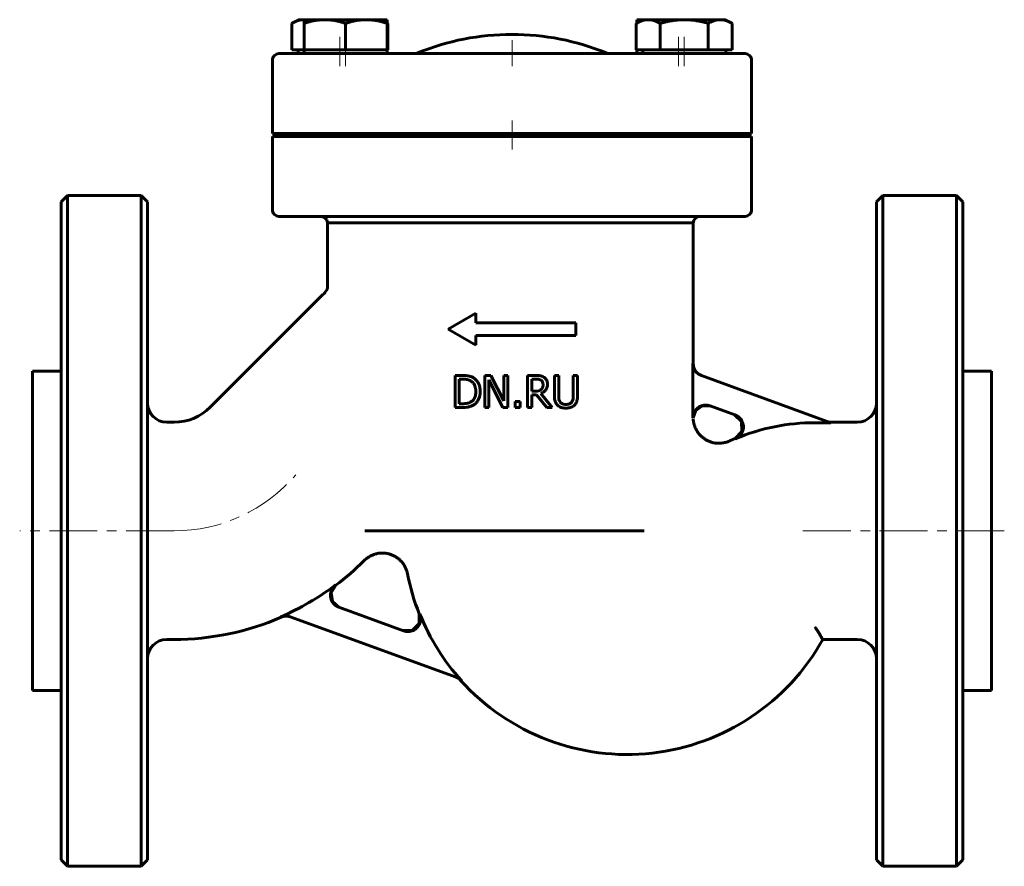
# Model space of a CAD drawing. Header units: millimetres. Extents: x -77 to 77, y -66 to 66.
import ezdxf

# ---------------------------------------------------------------- set-up
doc = ezdxf.new("R2010")
doc.units = ezdxf.units.MM
doc.linetypes.add('K5LT_AXLED', pattern=[12, 7.5, -1.5, 1.5, -1.5])
doc.linetypes.add('K5LT_BASIC', pattern=[0])
doc.layers.add('Системный слой (1)', color=7, linetype='Continuous', true_color=0x6c6c6c)

# ---------------------------------------------------------------- blocks, each defined once
blk = doc.blocks.new('U0')
at = {"layer": 'Системный слой (1)', "color": 143, "linetype": 'K5LT_BASIC', "lineweight": 60, "true_color": 0x33acca}
for p, q in [((-19.5, 65.71), (-19.53, 65.72)), ((-19.47, 65.69), (-19.5, 65.71)), ((-19.44, 65.67), (-19.47, 65.69))]:
    blk.add_line(p, q, dxfattribs=at)
blk = doc.blocks.new('U1')
at = {"layer": 'Системный слой (1)', "color": 143, "linetype": 'K5LT_BASIC', "lineweight": 60, "true_color": 0x33acca}
for p, q in [((-32.56, 66.25), (-32.57, 66.25)), ((-32.55, 66.25), (-32.56, 66.25)), ((-32.53, 66.25), (-32.55, 66.25))]:
    blk.add_line(p, q, dxfattribs=at)
blk = doc.blocks.new('U2')
at = {"layer": 'Системный слой (1)', "color": 143, "linetype": 'K5LT_BASIC', "lineweight": 60, "true_color": 0x33acca}
for p, q in [((57, -13.75), (57, 37.75)), ((57, -65.25), (57, -13.75))]:
    blk.add_line(p, q, dxfattribs=at)
blk = doc.blocks.new('U3')
at = {"layer": 'Системный слой (1)', "color": 143, "linetype": 'K5LT_BASIC', "lineweight": 60, "true_color": 0x33acca}
for p, q in [((-57, -13.75), (-57, 37.75)), ((-57, -65.25), (-57, -13.75))]:
    blk.add_line(p, q, dxfattribs=at)
blk = doc.blocks.new('U4')
at = {"layer": 'Системный слой (1)', "color": 143, "linetype": 'K5LT_BASIC', "lineweight": 60, "true_color": 0x33acca}
for p, q in [((-29.83, 35.45), (-29.33, 35.31)), ((-29.33, 35.31), (-28.97, 34.95)), ((-28.97, 34.95), (-28.84, 34.45))]:
    blk.add_line(p, q, dxfattribs=at)
blk = doc.blocks.new('U5')
at = {"layer": 'Системный слой (1)', "color": 143, "linetype": 'K5LT_BASIC', "lineweight": 60, "true_color": 0x33acca}
for p, q in [((-29.51, 23.28), (-29.5, 23.29)), ((-29.51, 23.28), (-29.51, 23.28)), ((-29.51, 23.28), (-29.51, 23.28)), ((-29.51, 23.28), (-29.51, 23.28)), ((-29.51, 23.28), (-29.51, 23.28)), ((-29.51, 23.28), (-29.51, 23.28)), ((-29.51, 23.28), (-29.51, 23.28)), ((-29.51, 23.28), (-29.51, 23.28)), ((-29.51, 23.28), (-29.51, 23.28)), ((-29.51, 23.28), (-29.51, 23.28)), ((-29.51, 23.28), (-29.51, 23.28)), ((-29.51, 23.28), (-29.51, 23.28)), ((-29.51, 23.28), (-29.51, 23.28)), ((-29.51, 23.28), (-29.51, 23.28)), ((-29.51, 23.28), (-29.51, 23.28)), ((-29.5, 23.29), (-29.48, 23.31)), ((-29.5, 23.29), (-29.5, 23.29)), ((-29.48, 23.31), (-29.46, 23.33)), ((-29.46, 23.33), (-29.4, 23.39)), ((-29.4, 23.39), (-29.3, 23.51)), ((-29.3, 23.51), (-29.12, 23.74)), ((-29.12, 23.74), (-28.97, 23.96))]:
    blk.add_line(p, q, dxfattribs=at)
blk = doc.blocks.new('U6')
at = {"layer": 'Системный слой (1)', "color": 143, "linetype": 'K5LT_BASIC', "lineweight": 60, "true_color": 0x33acca}
for p, q in [((-14.51, -28.23), (-14.5, -26.74)), ((-15.55, -29.31), (-14.51, -28.23)), ((-17.04, -29.36), (-15.55, -29.31))]:
    blk.add_line(p, q, dxfattribs=at)
blk = doc.blocks.new('U7')
at = {"layer": 'Системный слой (1)', "color": 143, "linetype": 'K5LT_BASIC', "lineweight": 60, "true_color": 0x33acca}
for p, q in [((34.79, 4.42), (35.92, 3.37)), ((35.92, 3.37), (35.97, 1.82)), ((35.97, 1.82), (34.88, 0.7))]:
    blk.add_line(p, q, dxfattribs=at)
blk = doc.blocks.new('U8')
at = {"layer": 'Системный слой (1)', "color": 143, "linetype": 'K5LT_BASIC', "lineweight": 60, "true_color": 0x33acca}
for p, q in [((-28.28, -23.44), (-27.53, -22.26)), ((-28.07, -24.82), (-28.28, -23.44)), ((-27.01, -25.73), (-28.07, -24.82))]:
    blk.add_line(p, q, dxfattribs=at)
blk = doc.blocks.new('U9')
at = {"layer": 'Системный слой (1)', "color": 143, "linetype": 'K5LT_BASIC', "lineweight": 60, "true_color": 0x33acca}
for start, end in [(307.0849, 315), (270, 293.5132)]:
    blk.add_arc((-52.86, 11.25), 42, start, end, dxfattribs=at)
blk = doc.blocks.new('U10')
at = {"layer": 'Системный слой (1)', "color": 143, "linetype": 'K5LT_BASIC', "lineweight": 60, "true_color": 0x33acca}
for p, q in [((28.75, 5.11), (28.34, 3.93)), ((29.78, 5.83), (28.75, 5.11)), ((31.03, 5.79), (29.78, 5.83))]:
    blk.add_line(p, q, dxfattribs=at)
blk = doc.blocks.new('U11')
at = {"layer": 'Системный слой (1)', "color": 143, "linetype": 'K5LT_BASIC', "lineweight": 60, "true_color": 0x33acca}
for start, end in [(191.049, 201.7778), (221.9415, 330.9407)]:
    blk.add_arc((18, -13.75), 35, start, end, dxfattribs=at)

msp = doc.modelspace()

# ---------------------------------------------------------------- linework, layer by layer
at = {"layer": 'Системный слой (1)', "color": 143, "linetype": 'K5LT_BASIC', "lineweight": 60, "true_color": 0x33acca}
for p, q in [((-33.44, 66.25), (-34.45, 65.67)), ((-33.44, 66.25), (-32.57, 66.25)), ((-32.57, 66.25), (-32.53, 66.25)), ((-32.53, 66.25), (-29.28, 66.25)), ((-32.53, 65.67), (-32.53, 66.25)), ((-29.28, 66.25), (-22.78, 66.25)), ((-22.78, 66.25), (-19.53, 66.25)), ((-19.53, 66.25), (-19.53, 65.67)), ((20.44, 66.25), (19.44, 65.67)), ((19.53, 65.73), (19.53, 66.25)), ((19.53, 66.25), (20.44, 66.25)), ((20.44, 66.25), (21.31, 66.25)), ((21.31, 66.25), (26.94, 66.25)), ((26.94, 66.25), (32.57, 66.25)), ((32.57, 66.25), (33.44, 66.25)), ((33.44, 66.25), (34.45, 65.67)), ((-34.45, 61.55), (-34.45, 65.67)), ((-32.53, 61.55), (-32.53, 65.67)), ((-26.03, 61.55), (-26.03, 65.67)), ((-19.53, 65.73), (-19.44, 65.67)), ((-19.53, 61.55), (-19.53, 65.67)), ((-19.44, 61.55), (-19.44, 65.67)), ((19.44, 61.55), (19.44, 65.67)), ((23.19, 61.55), (23.19, 65.67)), ((30.7, 61.55), (30.7, 65.67)), ((34.45, 61.55), (34.45, 65.67)), ((-25.71, 60.95), (-36.46, 60.95)), ((-32.57, 61.55), (-34.45, 61.55)), ((-33.44, 61.55), (-33.44, 60.95)), ((-32.53, 61.55), (-32.57, 61.55)), ((-32.53, 61.55), (-32.53, 60.95)), ((-29.28, 61.55), (-32.53, 61.55)), ((-26.03, 61.55), (-29.28, 61.55)), ((-22.78, 61.55), (-26.03, 61.55)), ((-18.84, 60.95), (-25.71, 60.95)), ((-19.53, 61.55), (-22.78, 61.55)), ((-19.44, 61.55), (-19.53, 61.55)), ((-19.53, 61.55), (-19.53, 60.95)), ((-12.51, 60.95), (-18.84, 60.95)), ((-5, 60.95), (-12.51, 60.95)), ((5.04, 60.95), (-5, 60.95)), ((12.54, 60.95), (5.04, 60.95)), ((18.87, 60.95), (12.54, 60.95)), ((25.71, 60.95), (18.87, 60.95)), ((21.31, 61.55), (19.44, 61.55)), ((19.53, 61.55), (19.53, 60.95)), ((20.44, 61.55), (20.44, 60.95)), ((23.19, 61.55), (21.31, 61.55)), ((26.94, 61.55), (23.19, 61.55)), ((36.46, 60.95), (25.71, 60.95)), ((30.7, 61.55), (26.94, 61.55)), ((32.57, 61.55), (30.7, 61.55)), ((34.45, 61.55), (32.57, 61.55)), ((33.44, 61.55), (33.44, 60.95)), ((-37.46, 59.95), (-37.46, 48.45)), ((37.46, 48.45), (37.46, 59.95)), ((-37.46, 48.45), (-25.71, 48.45)), ((-37.46, 47.95), (-37.46, 36.45)), ((-25.71, 47.95), (-37.46, 47.95)), ((-25.71, 48.45), (-18.84, 48.45)), ((-25.71, 47.95), (-18.87, 47.95)), ((-11.95, 47.95), (-18.87, 47.95)), ((-18.84, 48.45), (-11.92, 48.45)), ((-5.04, 47.95), (-11.95, 47.95)), ((-11.92, 48.45), (-5, 48.45)), ((-7.5, 47.95), (-7.5, 48.45)), ((-5.04, 47.95), (5, 47.95)), ((-5, 48.45), (5.04, 48.45)), ((11.92, 47.95), (5, 47.95)), ((5.04, 48.45), (11.95, 48.45)), ((7.5, 47.95), (7.5, 48.45)), ((18.84, 47.95), (11.92, 47.95)), ((11.95, 48.45), (18.87, 48.45)), ((18.84, 47.95), (25.71, 47.95)), ((18.87, 48.45), (25.71, 48.45)), ((25.71, 48.45), (37.46, 48.45)), ((37.46, 47.95), (25.71, 47.95)), ((37.46, 36.45), (37.46, 47.95)), ((-69.5, 38.75), (-70.5, 37.75)), ((-69.5, -66.25), (-69.5, 38.75)), ((-58, 38.75), (-69.5, 38.75)), ((-57, 37.75), (-58, 38.75)), ((-58, 38.75), (-58, -13.75)), ((57, 37.75), (58, 38.75)), ((58, 38.75), (58, -13.75)), ((58, 38.75), (69.5, 38.75)), ((69.5, 38.75), (70.5, 37.75)), ((69.5, -66.25), (69.5, 38.75)), ((-70.5, -65.25), (-70.5, 37.75)), ((70.5, -65.25), (70.5, 37.75)), ((-36.46, 35.45), (-25.71, 35.45)), ((-25.71, 35.45), (-18.87, 35.45)), ((-18.87, 35.45), (-12.54, 35.45)), ((-12.54, 35.45), (-5.04, 35.45)), ((-5.04, 35.45), (5, 35.45)), ((5, 35.45), (12.51, 35.45)), ((12.51, 35.45), (18.84, 35.45)), ((18.84, 35.45), (25.71, 35.45)), ((25.71, 35.45), (36.46, 35.45)), ((-28.84, 34.45), (-27.18, 34.45)), ((-28.84, 24.45), (-28.84, 34.45)), ((-27.18, 34.45), (-28.84, 34.45)), ((-27.18, 34.45), (28.34, 34.45)), ((-27.18, 34.45), (28.34, 34.45)), ((28.34, 12.43), (28.34, 34.45)), ((-47.2, 5.59), (-29.51, 23.28)), ((-29, 23.9), (-29, 23.9)), ((-10, 17.8), (-5.67, 20.3)), ((-5.67, 18.8), (-5.67, 20.3)), ((-5.67, 18.8), (10, 18.8)), ((10, 16.8), (10, 18.8)), ((-10, 17.8), (-5.67, 15.3)), ((-5.67, 15.3), (-5.67, 16.8)), ((-5.67, 16.8), (10, 16.8)), ((28.3, 3.93), (28.3, 12.44)), ((-75, 11.25), (-75, -38.75)), ((-70.5, 11.25), (-75, 11.25)), ((70.5, 11.25), (75, 11.25)), ((75, 11.25), (75, -38.75)), ((-8.91, 10.57), (-8.91, 5.57)), ((-7.77, 10.57), (-8.91, 10.57)), ((-8.25, 6.14), (-8.25, 9.99)), ((-8.25, 9.99), (-7.74, 9.99)), ((-3.3, 10.57), (-4.25, 10.57)), ((-4.25, 10.57), (-4.25, 5.57)), ((-3.63, 5.57), (-3.63, 9.88)), ((-3.63, 9.88), (-1.42, 5.57)), ((-1.29, 6.61), (-3.3, 10.57)), ((-1.29, 10.57), (-1.29, 6.61)), ((-0.67, 10.57), (-1.29, 10.57)), ((-0.67, 5.57), (-0.67, 10.57)), ((2.43, 10.57), (2.43, 5.57)), ((3.71, 10.57), (2.43, 10.57)), ((3.09, 8.11), (3.09, 9.99)), ((3.09, 9.99), (3.75, 9.99)), ((6.63, 10.57), (6.63, 7.45)), ((7.3, 10.57), (6.63, 10.57)), ((7.3, 7.45), (7.3, 10.57)), ((10.25, 10.57), (9.59, 10.57)), ((9.59, 10.57), (9.59, 7.43)), ((10.25, 7.45), (10.25, 10.57)), ((49.89, 3.18), (29.62, 10.56)), ((3.67, 8.11), (3.09, 8.11)), ((6.3, 5.57), (4.52, 7.74)), ((1.28, 6.52), (0.47, 6.52)), ((0.47, 6.52), (0.47, 5.57)), ((1.28, 5.57), (1.28, 6.52)), ((3.09, 5.57), (3.09, 7.56)), ((3.09, 7.56), (3.85, 7.56)), ((3.85, 7.56), (5.43, 5.57)), ((-8.91, 5.57), (-7.76, 5.57)), ((-7.74, 6.14), (-8.25, 6.14)), ((-4.25, 5.57), (-3.63, 5.57)), ((-1.42, 5.57), (-0.67, 5.57)), ((0.47, 5.57), (1.28, 5.57)), ((2.43, 5.57), (3.09, 5.57)), ((5.43, 5.57), (6.3, 5.57)), ((30.99, 5.81), (34.87, 4.39)), ((-54, 3.25), (-52.86, 3.25)), ((49.89, 3.18), (47.39, 3.18)), ((49.71, 3.25), (54, 3.25)), ((-58, -13.75), (-58, -66.25)), ((-23, -13.75), (20.66, -13.75)), ((20.66, -13.75), (20.66, -13.75)), ((58, -13.75), (58, -66.25)), ((-23.16, -18.45), (-23.1, -18.4)), ((-23.1, -18.4), (-23.1, -18.4)), ((-16.97, -29.38), (-27.07, -25.71)), ((-34.7, -27.19), (-8.72, -36.64)), ((-54, -30.75), (-52.86, -30.75)), ((48.59, -30.75), (54, -30.75)), ((-70.5, -38.75), (-75, -38.75)), ((70.5, -38.75), (75, -38.75)), ((-69.5, -66.25), (-70.5, -65.25)), ((-57, -65.25), (-58, -66.25)), ((57, -65.25), (58, -66.25)), ((69.5, -66.25), (70.5, -65.25)), ((-58, -66.25), (-69.5, -66.25)), ((58, -66.25), (69.5, -66.25))]:
    msp.add_line(p, q, dxfattribs=at)
at = {"layer": 'Системный слой (1)', "color": 30, "linetype": 'K5LT_AXLED', "lineweight": 18, "true_color": 0xff8000}
for p, q in [((-26.94, 63.55), (-26.94, 58.95)), ((-26.03, 63.55), (-26.03, 58.95)), ((26.03, 63.55), (26.03, 58.95)), ((26.94, 63.55), (26.94, 58.95)), ((0, 58.95), (0, 63.02)), ((0, 45.95), (0, 50.45)), ((-52.86, -13.75), (-77, -13.75)), ((77, -13.75), (45.39, -13.75))]:
    msp.add_line(p, q, dxfattribs=at)
at = {"layer": 'Системный слой (1)', "color": 143, "linetype": 'K5LT_BASIC', "lineweight": 60, "true_color": 0x33acca}
for centre, radius, start, end in [((0, 24.95), 39, 67.6684, 112.3316), ((-36.46, 59.95), 1, 90, 180), ((-15.2, 61.95), 1, 270, 292.3316), ((15.2, 61.95), 1, 247.6684, 270), ((36.46, 59.95), 1, 0, 90), ((-36.46, 36.45), 1, 180, 270), ((29.34, 34.45), 1, 90, 180), ((36.46, 36.45), 1, 270, 0), ((-54, 6.25), 3, 180, 270), ((54, 6.25), 3, 270, 0), ((-52.86, 11.25), 8, 270, 315), ((47.39, -28.75), 31.93, 90, 112.8782), ((-52.86, 11.25), 41.93, 293.4115, 307.0224), ((18, -13.75), 34.93, 201.8804, 222.1567), ((-54, -33.75), 3, 90, 180), ((54, -33.75), 3, 0, 90)]:
    msp.add_arc(centre, radius, start, end, dxfattribs=at)
at = {"layer": 'Системный слой (1)', "color": 30, "linetype": 'K5LT_AXLED', "lineweight": 18, "true_color": 0xff8000}
msp.add_arc((-52.86, 11.25), 25, 270, 319.5837, dxfattribs=at)
at = {"layer": 'Системный слой (1)', "color": 143, "linetype": 'K5LT_BASIC', "lineweight": 60, "true_color": 0x33acca}
for points, weights in [([(-32.57, 66.25), (-33.44, 66.25), (-34.45, 65.67)], [1, 1.0379548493, 1]), ([(-29.28, 66.25), (-30.79, 66.25), (-32.53, 65.67)], [1, 1.0379548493, 1]), ([(-26.03, 65.67), (-27.78, 66.25), (-29.28, 66.25)], [1, 1.0379548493, 1]), ([(-22.78, 66.25), (-24.29, 66.25), (-26.03, 65.67)], [1, 1.0379548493, 1]), ([(-19.53, 65.67), (-21.28, 66.25), (-22.78, 66.25)], [1, 1.0379548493, 1]), ([(21.31, 66.25), (20.44, 66.25), (19.44, 65.67)], [1, 1.0379548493, 1]), ([(23.19, 65.67), (22.18, 66.25), (21.31, 66.25)], [1, 1.0379548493, 1]), ([(26.94, 66.25), (25.2, 66.25), (23.19, 65.67)], [1, 1.0379548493, 1]), ([(30.7, 65.67), (28.68, 66.25), (26.94, 66.25)], [1, 1.0379548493, 1]), ([(32.57, 66.25), (31.7, 66.25), (30.7, 65.67)], [1, 1.0379548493, 1]), ([(34.45, 65.67), (33.44, 66.25), (32.57, 66.25)], [1, 1.0379548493, 1]), ([(34.88, 0.7), (34.44, 0.52), (34.01, 0.32)], [0.931481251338, 0.930451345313, 0.929630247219])]:
    msp.add_rational_spline(points, weights, degree=2, dxfattribs=at)
for points, knots in [([(-29, 23.9), (-29, 23.9), (-29, 23.9), (-29, 23.9), (-29, 23.9), (-29, 23.9), (-29, 23.9), (-29, 23.91), (-29, 23.91), (-28.99, 23.91), (-28.99, 23.92), (-28.99, 23.93), (-28.98, 23.93), (-28.97, 23.95), (-28.97, 23.95), (-28.96, 23.97), (-28.96, 23.97), (-28.94, 24.01), (-28.93, 24.04), (-28.9, 24.1), (-28.89, 24.14), (-28.86, 24.22), (-28.86, 24.25), (-28.84, 24.33), (-28.84, 24.37), (-28.84, 24.42), (-28.84, 24.44), (-28.84, 24.45)], [0, 0, 0, 0, 0.027883, 0.027883, 0.076679, 0.076679, 0.167299, 0.167299, 0.341568, 0.341568, 0.683136, 0.683136, 1.359301, 1.359301, 1.925049, 1.925049, 2.683737, 2.683737, 5.276819, 5.276819, 8.476819, 8.476819, 11.676819, 11.676819, 14.876819, 14.876819, 16, 16, 16, 16]), ([(28.3, 12.44), (28.3, 12.37), (28.31, 12.29), (28.32, 12.15), (28.34, 12.07), (28.37, 11.93), (28.39, 11.86), (28.43, 11.75), (28.44, 11.72), (28.48, 11.61), (28.52, 11.55), (28.59, 11.41), (28.63, 11.35), (28.7, 11.24), (28.74, 11.2), (28.81, 11.11), (28.84, 11.07), (28.93, 10.98), (28.99, 10.93), (29.1, 10.84), (29.16, 10.8), (29.29, 10.72), (29.35, 10.68), (29.49, 10.61), (29.55, 10.59), (29.62, 10.56)], [0, 0, 0, 0, 0.022102, 0.022102, 0.0445629, 0.0445629, 0.0671087, 0.0671087, 0.0780693, 0.0780693, 0.1006286, 0.1006286, 0.1230557, 0.1230557, 0.1402384, 0.1402384, 0.1562637, 0.1562637, 0.17871, 0.17871, 0.2007547, 0.2007547, 0.2231798, 0.2231798, 0.2452487, 0.2452487, 0.2452487, 0.2452487]), ([(28.34, 12.43), (28.34, 11.96), (28.64, 11.15), (29.33, 10.67), (29.66, 10.55)], [0, 0, 0, 0, 0.571426, 1, 1, 1, 1]), ([(-5.98, 10.17), (-6.12, 10.26), (-6.31, 10.35), (-6.52, 10.42), (-6.6, 10.44), (-6.63, 10.45), (-6.7, 10.47), (-6.75, 10.48), (-6.85, 10.5), (-6.92, 10.52), (-7.12, 10.54), (-7.26, 10.55), (-7.53, 10.57), (-7.62, 10.57), (-7.73, 10.57), (-7.75, 10.57), (-7.77, 10.57)], [-0.3575107, -0.3575107, -0.3575107, -0.3575107, -0.2213191, -0.177449, -0.177449, -0.1512612, -0.1512612, -0.1229312, -0.1229312, -0.0892924, -0.0892924, -0.034294, -0.034294, -0.0068119, -0.0068119, 0, 0, 0, 0]), ([(-7.74, 9.99), (-7.67, 9.99), (-7.6, 9.99), (-7.47, 9.99), (-7.4, 9.98), (-7.27, 9.97), (-7.21, 9.96), (-7.12, 9.95), (-7.09, 9.94), (-7.04, 9.93), (-7.01, 9.93), (-6.99, 9.92), (-6.99, 9.92), (-6.99, 9.92), (-6.99, 9.92), (-6.79, 9.87), (-6.6, 9.8), (-6.42, 9.69)], [-0.1013347, -0.1013347, -0.1013347, -0.1013347, -0.0945737, -0.0945737, -0.0865955, -0.0865955, -0.0767573, -0.0767573, -0.0701615, -0.0701615, -0.064102, -0.064102, -0.0635658, -0.0635658, -0.0631928, -0.0631928, 0, 0, 0, 0]), ([(-6.42, 9.69), (-6.28, 9.61), (-6.16, 9.51), (-5.95, 9.26), (-5.87, 9.12), (-5.7, 8.68), (-5.66, 8.37), (-5.66, 8.07)], [-0.1886112, -0.1886112, -0.1886112, -0.1886112, -0.1398, -0.1398, -0.0904651, -0.0904651, 0, 0, 0, 0]), ([(-4.97, 8.06), (-4.97, 8.29), (-4.99, 8.53), (-5.1, 9.03), (-5.18, 9.22), (-5.37, 9.59), (-5.54, 9.81), (-5.82, 10.06), (-5.9, 10.12), (-5.98, 10.17)], [-0.1833853, -0.1833853, -0.1833853, -0.1833853, -0.1528523, -0.1528523, -0.1149161, -0.1149161, -0.0293344, -0.0293344, 0, 0, 0, 0]), ([(4.99, 10.31), (4.88, 10.38), (4.76, 10.43), (4.62, 10.48), (4.6, 10.48), (4.57, 10.49), (4.55, 10.5), (4.51, 10.51), (4.49, 10.51), (4.45, 10.52), (4.44, 10.52), (4.41, 10.53), (4.38, 10.53), (4.33, 10.54), (4.3, 10.54), (4.26, 10.54), (4.25, 10.55), (4.16, 10.55), (4.07, 10.56), (3.96, 10.56), (3.94, 10.56), (3.86, 10.57), (3.78, 10.57), (3.71, 10.57)], [-0.2273117, -0.2273117, -0.2273117, -0.2273117, -0.1163936, -0.1163936, -0.1044456, -0.1044456, -0.0926816, -0.0926816, -0.0811651, -0.0811651, -0.0765909, -0.0765909, -0.0657479, -0.0657479, -0.0550866, -0.0550866, -0.0530457, -0.0530457, -0.0270485, -0.0270485, -0.0212265, -0.0212265, 0, 0, 0, 0]), ([(3.75, 9.99), (3.81, 9.99), (3.87, 9.99), (3.99, 9.99), (4.05, 9.98), (4.12, 9.97), (4.15, 9.97), (4.19, 9.96), (4.2, 9.96), (4.22, 9.95), (4.23, 9.95), (4.35, 9.92), (4.45, 9.88), (4.55, 9.82)], [-0.05825207, -0.05825207, -0.05825207, -0.05825207, -0.05260985, -0.05260985, -0.04437724, -0.04437724, -0.03953642, -0.03953642, -0.03614462, -0.03614462, -0.03374571, -0.03374571, 0, 0, 0, 0]), ([(4.55, 9.82), (4.6, 9.78), (4.65, 9.74), (4.71, 9.66), (4.74, 9.62), (4.77, 9.58), (4.78, 9.55), (4.78, 9.55), (4.79, 9.54), (4.79, 9.53), (4.84, 9.4), (4.86, 9.28), (4.86, 9.16)], [-0.06951256, -0.06951256, -0.06951256, -0.06951256, -0.05394546, -0.05394546, -0.04764324, -0.04131416, -0.04131416, -0.03986776, -0.03986776, -0.0366523, -0.0366523, 0, 0, 0, 0]), ([(5.55, 9.21), (5.55, 9.33), (5.54, 9.44), (5.5, 9.66), (5.46, 9.75), (5.41, 9.85), (5.41, 9.86), (5.39, 9.89), (5.38, 9.91), (5.35, 9.95), (5.33, 9.98), (5.28, 10.04), (5.25, 10.08), (5.19, 10.14), (5.16, 10.18), (5.12, 10.21), (5.12, 10.21), (5.07, 10.25), (5.03, 10.28), (4.99, 10.31)], [-0.2430057, -0.2430057, -0.2430057, -0.2430057, -0.1583552, -0.1583552, -0.0831537, -0.0831537, -0.0762957, -0.0762957, -0.0636658, -0.0636658, -0.0484458, -0.0484458, -0.0313939, -0.0313939, -0.0168011, -0.0168011, -0.0158885, -0.0158885, 0, 0, 0, 0]), ([(-5.66, 8.07), (-5.66, 7.85), (-5.68, 7.62), (-5.77, 7.26), (-5.83, 7.07), (-6.06, 6.72), (-6.2, 6.58), (-6.36, 6.48)], [-0.2313456, -0.2313456, -0.2313456, -0.2313456, -0.1266385, -0.1266385, -0.0589988, -0.0589988, 0, 0, 0, 0]), ([(-5.99, 5.97), (-5.84, 6.07), (-5.71, 6.18), (-5.48, 6.44), (-5.37, 6.59), (-5.16, 6.99), (-5.03, 7.3), (-4.97, 7.84), (-4.97, 7.95), (-4.97, 8.06)], [-0.3314495, -0.3314495, -0.3314495, -0.3314495, -0.2479132, -0.2479132, -0.1613325, -0.1613325, -0.0340477, -0.0340477, 0, 0, 0, 0]), ([(4.58, 8.37), (4.53, 8.32), (4.47, 8.28), (4.31, 8.19), (4.22, 8.17), (4.02, 8.13), (3.85, 8.11), (3.67, 8.11)], [-0.07003327, -0.07003327, -0.07003327, -0.07003327, -0.06264676, -0.06264676, -0.05201226, -0.05201226, 0, 0, 0, 0]), ([(4.52, 7.74), (4.71, 7.81), (4.88, 7.91), (5.13, 8.12), (5.26, 8.25), (5.45, 8.58), (5.51, 8.76), (5.55, 9.03), (5.55, 9.12), (5.55, 9.21)], [-0.2365982, -0.2365982, -0.2365982, -0.2365982, -0.1428301, -0.1428301, -0.0831388, -0.0831388, -0.0266722, -0.0266722, 0, 0, 0, 0]), ([(4.86, 9.16), (4.86, 9.06), (4.85, 8.97), (4.83, 8.81), (4.81, 8.76), (4.78, 8.68), (4.78, 8.66), (4.72, 8.54), (4.66, 8.45), (4.58, 8.37)], [-0.07704239, -0.07704239, -0.07704239, -0.07704239, -0.05544272, -0.05544272, -0.04030137, -0.04030137, -0.03368662, -0.03368662, 0, 0, 0, 0]), ([(-6.36, 6.48), (-6.61, 6.3), (-6.85, 6.24), (-7.22, 6.16), (-7.49, 6.14), (-7.74, 6.14)], [-0.1148378, -0.1148378, -0.1148378, -0.1148378, -0.0792808, -0.0792808, 0, 0, 0, 0]), ([(6.63, 7.45), (6.63, 6.97), (6.69, 6.7), (6.79, 6.37), (6.87, 6.21), (7.03, 6.01), (7.07, 5.97), (7.11, 5.93)], [-0.1230303, -0.1230303, -0.1230303, -0.1230303, -0.0743458, -0.0743458, -0.0185946, -0.0185946, 0, 0, 0, 0]), ([(7.51, 6.44), (7.44, 6.55), (7.38, 6.67), (7.32, 6.94), (7.31, 7.11), (7.3, 7.34), (7.3, 7.39), (7.3, 7.45)], [-0.1223342, -0.1223342, -0.1223342, -0.1223342, -0.0695342, -0.0695342, -0.0166698, -0.0166698, 0, 0, 0, 0]), ([(8.44, 6.03), (8.33, 6.03), (8.22, 6.04), (8.07, 6.07), (8.03, 6.08), (7.95, 6.1), (7.91, 6.12), (7.86, 6.14), (7.85, 6.15), (7.74, 6.2), (7.66, 6.26), (7.56, 6.37), (7.53, 6.41), (7.51, 6.44)], [-0.1100315, -0.1100315, -0.1100315, -0.1100315, -0.0751757, -0.0751757, -0.0624455, -0.0624455, -0.0497153, -0.0497153, -0.0452116, -0.0452116, -0.0121435, -0.0121435, 0, 0, 0, 0]), ([(9.37, 6.44), (9.33, 6.38), (9.29, 6.33), (9.18, 6.23), (9.12, 6.19), (8.98, 6.12), (8.83, 6.06), (8.54, 6.03), (8.49, 6.03), (8.44, 6.03)], [-0.2172789, -0.2172789, -0.2172789, -0.2172789, -0.1553534, -0.1553534, -0.0909165, -0.0909165, -0.0156992, -0.0156992, 0, 0, 0, 0]), ([(9.59, 7.43), (9.59, 7.27), (9.58, 7.09), (9.54, 6.82), (9.51, 6.68), (9.41, 6.5), (9.39, 6.47), (9.37, 6.44)], [-0.1450204, -0.1450204, -0.1450204, -0.1450204, -0.062306, -0.062306, -0.0112847, -0.0112847, 0, 0, 0, 0]), ([(9.77, 5.93), (9.85, 6), (9.92, 6.08), (10.03, 6.26), (10.08, 6.36), (10.18, 6.64), (10.23, 6.89), (10.25, 7.29), (10.25, 7.37), (10.25, 7.45)], [-0.2290821, -0.2290821, -0.2290821, -0.2290821, -0.1740679, -0.1740679, -0.1190128, -0.1190128, -0.0243386, -0.0243386, 0, 0, 0, 0]), ([(-7.76, 5.57), (-7.47, 5.57), (-7.15, 5.58), (-6.7, 5.66), (-6.47, 5.71), (-6.12, 5.89), (-6.05, 5.93), (-5.99, 5.97)], [-0.291088, -0.291088, -0.291088, -0.291088, -0.1206882, -0.1206882, -0.0226491, -0.0226491, 0, 0, 0, 0]), ([(7.11, 5.93), (7.25, 5.79), (7.41, 5.68), (7.73, 5.55), (7.94, 5.49), (8.3, 5.47), (8.37, 5.46), (8.44, 5.46)], [-0.2262305, -0.2262305, -0.2262305, -0.2262305, -0.1131212, -0.1131212, -0.022054, -0.022054, 0, 0, 0, 0]), ([(8.44, 5.46), (8.66, 5.46), (8.9, 5.48), (9.35, 5.61), (9.52, 5.72), (9.69, 5.85), (9.73, 5.89), (9.77, 5.93)], [-0.1124877, -0.1124877, -0.1124877, -0.1124877, -0.0674313, -0.0674313, -0.0167192, -0.0167192, 0, 0, 0, 0]), ([(30.99, 5.81), (30.92, 5.83), (30.85, 5.85), (30.71, 5.89), (30.63, 5.9), (30.49, 5.92), (30.41, 5.92), (30.3, 5.92), (30.26, 5.92), (30.15, 5.92), (30.07, 5.91), (29.92, 5.89), (29.85, 5.87), (29.71, 5.83), (29.64, 5.81), (29.54, 5.77), (29.5, 5.76), (29.44, 5.73), (29.42, 5.72), (29.33, 5.67), (29.26, 5.63), (29.14, 5.55), (29.08, 5.51), (28.96, 5.41), (28.91, 5.36), (28.85, 5.3), (28.85, 5.3), (28.79, 5.23), (28.74, 5.18), (28.66, 5.07), (28.63, 5.02), (28.56, 4.91), (28.52, 4.84), (28.47, 4.73), (28.45, 4.68), (28.41, 4.56), (28.38, 4.49), (28.35, 4.35), (28.33, 4.27), (28.31, 4.13), (28.31, 4.05), (28.3, 3.96), (28.3, 3.95), (28.3, 3.93)], [0, 0, 0, 0, 0.0220301, 0.0220301, 0.0444708, 0.0444708, 0.0671091, 0.0671091, 0.0783404, 0.0783404, 0.1009545, 0.1009545, 0.1235685, 0.1235685, 0.1456997, 0.1456997, 0.1566366, 0.1566366, 0.1652089, 0.1652089, 0.1874415, 0.1874415, 0.2099412, 0.2099412, 0.2323444, 0.2323444, 0.2348161, 0.2348161, 0.25733, 0.25733, 0.2752965, 0.2752965, 0.297808, 0.297808, 0.3128757, 0.3128757, 0.3353401, 0.3353401, 0.3578376, 0.3578376, 0.3799644, 0.3799644, 0.3853007, 0.3853007, 0.3853007, 0.3853007]), ([(34.01, 0.31), (34.01, 0.31), (34.01, 0.31), (34, 0.31), (34, 0.31), (33.99, 0.3), (33.98, 0.3), (33.97, 0.29), (33.95, 0.29), (33.92, 0.27), (33.9, 0.26), (33.83, 0.24), (33.79, 0.22), (33.66, 0.17), (33.58, 0.14), (33.32, 0.07), (33.15, 0.03), (32.8, -0.02), (32.63, -0.04), (32.27, -0.05), (32.1, -0.04), (31.75, -0.01), (31.58, 0.02), (31.24, 0.11), (31.08, 0.16), (30.75, 0.29), (30.58, 0.36), (30.27, 0.53), (30.12, 0.63), (29.84, 0.83), (29.71, 0.94), (29.46, 1.18), (29.35, 1.3), (29.13, 1.57), (29.03, 1.72), (28.84, 2.03), (28.75, 2.19), (28.6, 2.53), (28.54, 2.7), (28.44, 3.05), (28.4, 3.23), (28.36, 3.53), (28.35, 3.64), (28.34, 3.76)], [0, 0, 0, 0, 0.016645, 0.016645, 0.041613, 0.041613, 0.087388, 0.087388, 0.174775, 0.174775, 0.345389, 0.345389, 0.678295, 0.678295, 1.32746, 1.32746, 2.57196, 2.57196, 3.829784, 3.829784, 5.08403, 5.08403, 6.313203, 6.313203, 7.562444, 7.562444, 8.83503, 8.83503, 10.098672, 10.098672, 11.326032, 11.326032, 12.506763, 12.506763, 13.79044, 13.79044, 15.100628, 15.100628, 16.412769, 16.412769, 17.700802, 17.700802, 18.550169, 18.550169, 18.550169, 18.550169]), ([(34.98, 0.67), (35.22, 0.77), (35.44, 0.92), (35.81, 1.29), (35.95, 1.51), (36.15, 1.99), (36.2, 2.24), (36.2, 2.76), (36.15, 3.02), (35.95, 3.5), (35.81, 3.72), (35.52, 4.02), (35.4, 4.11), (35.15, 4.27), (35.01, 4.34), (34.87, 4.39)], [0, 0, 0, 0, 0.078492, 0.078492, 0.1562609, 0.1562609, 0.2337066, 0.2337066, 0.3115066, 0.3115066, 0.3900436, 0.3900436, 0.4353528, 0.4353528, 0.480676, 0.480676, 0.480676, 0.480676]), ([(-16.35, -20.46), (-16.35, -20.46), (-16.35, -20.45), (-16.35, -20.45), (-16.35, -20.45), (-16.35, -20.44), (-16.35, -20.44), (-16.36, -20.42), (-16.36, -20.42), (-16.36, -20.39), (-16.37, -20.37), (-16.38, -20.32), (-16.39, -20.29), (-16.41, -20.19), (-16.43, -20.13), (-16.49, -19.94), (-16.53, -19.81), (-16.65, -19.53), (-16.73, -19.37), (-16.91, -19.06), (-17.01, -18.91), (-17.23, -18.63), (-17.35, -18.5), (-17.59, -18.25), (-17.72, -18.14), (-17.98, -17.95), (-18.11, -17.86), (-18.4, -17.69), (-18.56, -17.61), (-18.89, -17.47), (-19.06, -17.41), (-19.39, -17.32), (-19.56, -17.29), (-19.89, -17.24), (-20.06, -17.23), (-20.4, -17.22), (-20.57, -17.23), (-20.91, -17.27), (-21.07, -17.3), (-21.4, -17.38), (-21.56, -17.44), (-21.88, -17.56), (-22.05, -17.64), (-22.36, -17.81), (-22.51, -17.9), (-22.81, -18.13), (-22.96, -18.26), (-23.1, -18.4)], [0, 0, 0, 0, 0.008855, 0.008855, 0.024352, 0.024352, 0.053132, 0.053132, 0.108478, 0.108478, 0.216957, 0.216957, 0.4317, 0.4317, 0.85233, 0.85233, 1.675878, 1.675878, 2.784293, 2.784293, 3.899007, 3.899007, 4.999152, 4.999152, 6.063931, 6.063931, 7.034314, 7.034314, 8.145991, 8.145991, 9.262674, 9.262674, 10.312222, 10.312222, 11.359724, 11.359724, 12.425542, 12.425542, 13.490974, 13.490974, 14.534647, 14.534647, 15.648174, 15.648174, 16.758389, 16.758389, 18, 18, 18, 18]), ([(-27.61, -22.23), (-27.66, -22.27), (-27.72, -22.32), (-27.83, -22.42), (-27.88, -22.48), (-27.98, -22.59), (-28.02, -22.65), (-28.08, -22.74), (-28.1, -22.77), (-28.16, -22.87), (-28.19, -22.94), (-28.25, -23.07), (-28.28, -23.14), (-28.33, -23.28), (-28.34, -23.36), (-28.37, -23.46), (-28.37, -23.5), (-28.39, -23.61), (-28.39, -23.68), (-28.4, -23.83), (-28.4, -23.9), (-28.39, -24.05), (-28.38, -24.12), (-28.36, -24.23), (-28.35, -24.27), (-28.33, -24.34), (-28.32, -24.38), (-28.28, -24.49), (-28.26, -24.56), (-28.2, -24.69), (-28.16, -24.76), (-28.09, -24.89), (-28.05, -24.94), (-27.96, -25.06), (-27.91, -25.12), (-27.81, -25.23), (-27.76, -25.28), (-27.67, -25.36), (-27.63, -25.39), (-27.53, -25.47), (-27.47, -25.51), (-27.34, -25.59), (-27.28, -25.62), (-27.17, -25.67), (-27.12, -25.69), (-27.07, -25.71)], [0, 0, 0, 0, 0.0222426, 0.0222426, 0.0447471, 0.0447471, 0.0671871, 0.0671871, 0.0780483, 0.0780483, 0.100555, 0.100555, 0.122994, 0.122994, 0.1454991, 0.1454991, 0.1557761, 0.1557761, 0.1782034, 0.1782034, 0.2007402, 0.2007402, 0.2228854, 0.2228854, 0.2335725, 0.2335725, 0.2459499, 0.2459499, 0.2681011, 0.2681011, 0.2907641, 0.2907641, 0.3117735, 0.3117735, 0.3343825, 0.3343825, 0.3569994, 0.3569994, 0.3712798, 0.3712798, 0.393918, 0.393918, 0.4160364, 0.4160364, 0.4308167, 0.4308167, 0.4308167, 0.4308167]), ([(-34.7, -27.19), (-34.94, -27.1), (-35.19, -27.06), (-35.71, -27.07), (-35.96, -27.13), (-36.19, -27.23)], [0, 0, 0, 0, 0.0768829, 0.0768829, 0.1537328, 0.1537328, 0.1537328, 0.1537328]), ([(-36.1, -27.26), (-35.63, -27.06), (-35.09, -27.04), (-34.62, -27.22), (-34.62, -27.22), (-34.62, -27.22)], [0, 0, 0, 0, 0.999993, 0.999993, 1, 1, 1, 1]), ([(-16.97, -29.38), (-16.72, -29.47), (-16.46, -29.51), (-15.93, -29.49), (-15.67, -29.43), (-15.2, -29.21), (-14.98, -29.06), (-14.63, -28.68), (-14.49, -28.46), (-14.31, -27.97), (-14.27, -27.71), (-14.28, -27.22), (-14.33, -26.99), (-14.42, -26.77)], [0, 0, 0, 0, 0.0790009, 0.0790009, 0.15788, 0.15788, 0.236267, 0.236267, 0.3140818, 0.3140818, 0.3916802, 0.3916802, 0.4623242, 0.4623242, 0.4623242, 0.4623242]), ([(48.59, -30.75), (48.59, -30.75), (48.56, -30.7), (48.46, -30.53), (48.34, -30.33), (48.15, -29.99), (47.85, -29.5), (47.57, -29.04), (47.39, -28.75)], [0, 0, 0, 0, 2.076113, 2.790362, 4.156196, 5.450131, 6.926075, 9, 9, 9, 9]), ([(-8.03, -37.14), (-8.25, -36.9), (-8.53, -36.71), (-8.84, -36.6), (-8.84, -36.6), (-8.84, -36.6)], [0, 0, 0, 0, 0.9999603, 0.9999603, 0.9999702, 0.9999702, 0.9999702, 0.9999702]), ([(-7.9, -37.2), (-7.95, -37.14), (-8, -37.09), (-8.11, -36.99), (-8.17, -36.94), (-8.25, -36.89), (-8.26, -36.88), (-8.34, -36.83), (-8.4, -36.79), (-8.54, -36.72), (-8.6, -36.69), (-8.69, -36.65), (-8.7, -36.65), (-8.72, -36.64)], [0, 0, 0, 0, 0.0223109, 0.0223109, 0.0448612, 0.0448612, 0.0501405, 0.0501405, 0.0727877, 0.0727877, 0.0952587, 0.0952587, 0.1002134, 0.1002134, 0.1002134, 0.1002134])]:
    msp.add_open_spline(points, degree=3, knots=knots, dxfattribs=at)

# ---------------------------------------------------------------- block references
at = {"layer": 'Системный слой (1)'}
for name in ['U1', 'U0', 'U3', 'U2', 'U4', 'U5', 'U10', 'U7', 'U9', 'U11', 'U8', 'U6']:
    msp.add_blockref(name, (0, 0), dxfattribs=at)

doc.saveas('drawing.dxf')
